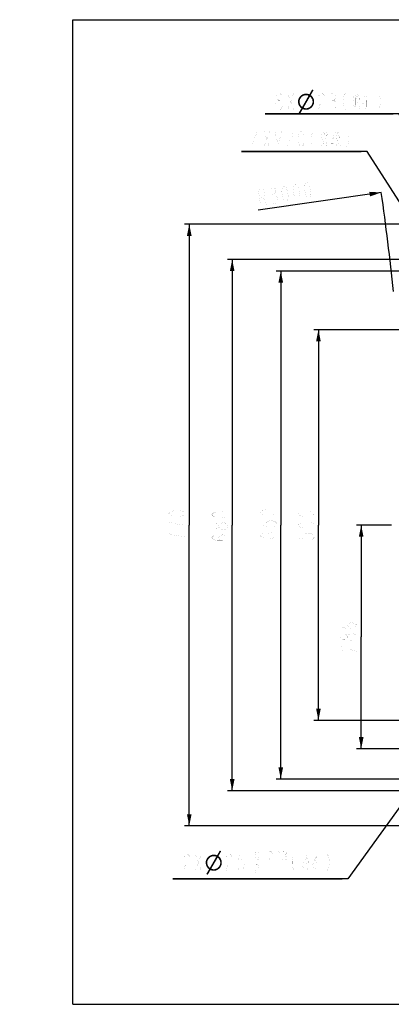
# Model space of a CAD drawing. Header units: millimetres. Extents: x -2575 to 4225, y 0 to 1260.
# Tile 1 of 5: x -68 to 407, y 0 to 1260. Entities that reach past the tile are written whole.
import ezdxf

# ---------------------------------------------------------------- set-up
doc = ezdxf.new("R2010")
doc.units = ezdxf.units.MM
doc.header["$LTSCALE"] = 98.01
doc.layers.get('0').update_dxf_attribs({"linetype": 'CONTINUOUS'})
for name, color, linetype in [('010078890000_DXF_DIMENSION', 7, 'CONTINUOUS'), ('010078890000_DXF_FORMAT', 7, 'CONTINUOUS'), ('14ALL_DIM', 7, 'CONTINUOUS')]:
    doc.layers.add(name, color=color, linetype=linetype)
doc.styles.get("Standard").update_dxf_attribs({"font": 'txt', "width": 0.7})
doc.dimstyles.new('DIMSTYLE_1', dxfattribs={"dimtxt": 21, "dimasz": 15, "dimexe": 1, "dimexo": 0, "dimgap": 0.875, "dimtad": 1, "dimdsep": 46, "dimtxsty": 'Standard', "dimblk": '_FILLED', "dimblk1": '_FILLED', "dimblk2": '_FILLED', "dimcen": 0.09, "dimclrt": 5, "dimazin": 2, "dimtp": 0.8, "dimtm": 0.8, "dimtfac": 1, "dimtofl": 0, "dimtmove": 0, "dimatfit": 3, "dimldrblk": '_FILLED', "dimfxl": 0, "dimtolj": 1, "dimarcsym": 0})
doc.dimstyles.new('DIMSTYLE_3', dxfattribs={"dimtxt": 21, "dimasz": 15, "dimexe": 1, "dimexo": 0, "dimtad": 1, "dimdsep": 46, "dimtxsty": 'Standard', "dimblk": '_FILLED', "dimblk1": '_FILLED', "dimblk2": '_FILLED', "dimcen": 0.09, "dimclrt": 5, "dimazin": 2, "dimtp": 2, "dimtm": 2, "dimtfac": 1, "dimtofl": 0, "dimtmove": 0, "dimatfit": 3, "dimldrblk": '_FILLED', "dimfxl": 0, "dimtolj": 1, "dimarcsym": 0})
doc.dimstyles.new('DIMSTYLE_4', dxfattribs={"dimtxt": 21, "dimasz": 15, "dimexe": 1, "dimexo": 0, "dimtad": 1, "dimdsep": 46, "dimtxsty": 'Standard', "dimblk": '_FILLED', "dimblk1": '_FILLED', "dimblk2": '_FILLED', "dimcen": 0.09, "dimclrt": 5, "dimazin": 2, "dimtp": 0.2, "dimtm": 0.2, "dimtfac": 1, "dimtmove": 0, "dimatfit": 2, "dimldrblk": '_FILLED', "dimfxl": 0, "dimtolj": 1, "dimarcsym": 0})
doc.dimstyles.new('DIMSTYLE_5', dxfattribs={"dimtxt": 21, "dimasz": 15, "dimexe": 1, "dimexo": 0, "dimtad": 1, "dimdec": 4, "dimdsep": 46, "dimtxsty": 'Standard', "dimblk": '_FILLED', "dimblk1": '_FILLED', "dimblk2": '_FILLED', "dimcen": 0.09, "dimclrt": 5, "dimazin": 2, "dimtol": 1, "dimtp": 0.033, "dimtfac": 0.6, "dimtdec": 4, "dimtmove": 0, "dimatfit": 2, "dimldrblk": '_FILLED', "dimfxl": 0, "dimtolj": 1, "dimarcsym": 0})
doc.dimstyles.new('DIMSTYLE_6', dxfattribs={"dimtxt": 21, "dimasz": 15, "dimexe": 1, "dimexo": 0, "dimgap": 0.875, "dimtad": 1, "dimdec": 0, "dimdsep": 46, "dimtxsty": 'Standard', "dimblk": '_FILLED', "dimblk1": '_FILLED', "dimblk2": '_FILLED', "dimcen": 0.09, "dimclrt": 5, "dimazin": 2, "dimtp": 0.5, "dimtm": 0.5, "dimtfac": 1, "dimtdec": 0, "dimtofl": 0, "dimtmove": 0, "dimatfit": 3, "dimldrblk": '_FILLED', "dimfxl": 0, "dimtolj": 1, "dimarcsym": 0})

# ---------------------------------------------------------------- blocks, each defined once
blk = doc.blocks.new('_FILLED')
at = {"color": 0, "linetype": 'ByBlock'}
blk.add_solid([(0, 0), (-1, 0.2), (-1, -0.2)], dxfattribs=at)
blk = doc.blocks.new('*D3')
at = {"layer": '010078890000_DXF_DIMENSION', "color": 2, "linetype": 'Continuous'}
blk.add_line((394.5, 1038.9), (237.2, 1016.4), dxfattribs=at)
at = {"layer": '010078890000_DXF_DIMENSION', "color": 2, "linetype": 'Continuous', "xscale": 15, "yscale": 15, "zscale": 15, "rotation": 8.1570950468}
blk.add_blockref('_FILLED', (394.5, 1038.9), dxfattribs=at)
blk = doc.blocks.new('*D5')
at = {"layer": '010078890000_DXF_DIMENSION', "color": 2, "linetype": 'Continuous'}
for p, q in [((417, 1139.5), (246.1, 1139.5)), ((246.1, 1139.5), (409.5, 1139.5)), ((524.9, 998.3), (417, 1139.5)), ((517.9, 1007.4), (517.9, 1007.4)), ((517.9, 1007.4), (524.9, 998.3)), ((531.8, 989.1), (524.9, 998.3)), ((524.9, 998.3), (550.1, 965.3)), ((531.8, 989.1), (531.8, 989.1))]:
    blk.add_line(p, q, dxfattribs=at)
at = {"layer": '010078890000_DXF_DIMENSION', "color": 2, "linetype": 'Continuous', "xscale": 15, "yscale": 15, "zscale": 15}
for p, rotation in [((517.9, 1007.4), 307.3721362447), ((531.8, 989.1), 127.3721362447)]:
    blk.add_blockref('_FILLED', p, dxfattribs=dict(at, rotation=rotation))
blk = doc.blocks.new('*D6')
at = {"layer": '010078890000_DXF_DIMENSION', "color": 2, "linetype": 'Continuous'}
for p, q in [((376.3, 1091.2), (215.5, 1091.2)), ((215.5, 1091.2), (368.8, 1091.2)), ((464.9, 953.3), (376.3, 1091.2)), ((459.5, 961.7), (459.5, 961.7)), ((459.5, 961.7), (464.9, 953.3)), ((470.3, 944.8), (464.9, 953.3)), ((464.9, 953.3), (486.5, 919.6)), ((470.3, 944.8), (470.3, 944.8))]:
    blk.add_line(p, q, dxfattribs=at)
at = {"layer": '010078890000_DXF_DIMENSION', "color": 2, "linetype": 'Continuous', "xscale": 15, "yscale": 15, "zscale": 15}
for p, rotation in [((459.5, 961.7), 302.6997554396), ((470.3, 944.8), 122.6970117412)]:
    blk.add_blockref('_FILLED', p, dxfattribs=dict(at, rotation=rotation))
blk = doc.blocks.new('*D7')
at = {"layer": '010078890000_DXF_DIMENSION', "color": 2, "linetype": 'Continuous'}
for p, q in [((471.3, 326.9), (496, 361.4)), ((478.5, 337.1), (471.3, 326.9)), ((478.5, 337.1), (478.5, 337.1)), ((471.3, 326.9), (351.8, 160.4)), ((464, 316.8), (471.3, 326.9)), ((464, 316.8), (464, 316.8)), ((351.8, 160.4), (128, 160.4)), ((128, 160.4), (344.3, 160.4))]:
    blk.add_line(p, q, dxfattribs=at)
at = {"layer": '010078890000_DXF_DIMENSION', "color": 2, "linetype": 'Continuous', "xscale": 15, "yscale": 15, "zscale": 15}
for p, rotation in [((478.5, 337.1), 234.341007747), ((464, 316.8), 54.34121751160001)]:
    blk.add_blockref('_FILLED', p, dxfattribs=dict(at, rotation=rotation))
blk = doc.blocks.new('*D15')
at = {"layer": '010078890000_DXF_DIMENSION', "color": 2, "linetype": 'Continuous'}
for p, q in [((824.9, 938.3), (259.9, 938.3)), ((265.9, 938.3), (265.9, 613.3)), ((265.9, 288.3), (265.9, 613.3)), ((824.9, 288.3), (259.9, 288.3))]:
    blk.add_line(p, q, dxfattribs=at)
at = {"layer": '010078890000_DXF_DIMENSION', "color": 2, "linetype": 'Continuous', "xscale": 15, "yscale": 15, "zscale": 15}
for p, rotation in [((265.9, 938.3), 90), ((265.9, 288.3), 270)]:
    blk.add_blockref('_FILLED', p, dxfattribs=dict(at, rotation=rotation))
blk = doc.blocks.new('*D16')
at = {"layer": '010078890000_DXF_DIMENSION', "color": 2, "linetype": 'Continuous'}
for p, q in [((464.9, 953.3), (197.8, 953.3)), ((203.8, 953.3), (203.8, 613.3)), ((203.8, 273.3), (203.8, 613.3)), ((464.9, 273.3), (197.8, 273.3))]:
    blk.add_line(p, q, dxfattribs=at)
at = {"layer": '010078890000_DXF_DIMENSION', "color": 2, "linetype": 'Continuous', "xscale": 15, "yscale": 15, "zscale": 15}
for p, rotation in [((203.8, 953.3), 90), ((203.8, 273.3), 270)]:
    blk.add_blockref('_FILLED', p, dxfattribs=dict(at, rotation=rotation))
blk = doc.blocks.new('*D21')
at = {"layer": '010078890000_DXF_DIMENSION', "color": 2, "linetype": 'Continuous'}
for p, q in [((1124.9, 998.3), (142.9, 998.3)), ((148.9, 998.3), (148.9, 613.3)), ((148.9, 228.3), (148.9, 613.3)), ((1124.9, 228.3), (142.9, 228.3))]:
    blk.add_line(p, q, dxfattribs=at)
at = {"layer": '010078890000_DXF_DIMENSION', "color": 2, "linetype": 'Continuous', "xscale": 15, "yscale": 15, "zscale": 15}
for p, rotation in [((148.9, 998.3), 90), ((148.9, 228.3), 270)]:
    blk.add_blockref('_FILLED', p, dxfattribs=dict(at, rotation=rotation))
blk = doc.blocks.new('*D24')
at = {"layer": '010078890000_DXF_DIMENSION', "color": 2, "linetype": 'Continuous'}
for p, q in [((1209.9, 863.3), (308.1, 863.3)), ((314.1, 863.3), (314.1, 613.3)), ((314.1, 363.3), (314.1, 613.3)), ((1209.9, 363.3), (308.1, 363.3))]:
    blk.add_line(p, q, dxfattribs=at)
at = {"layer": '010078890000_DXF_DIMENSION', "color": 2, "linetype": 'Continuous', "xscale": 15, "yscale": 15, "zscale": 15}
for p, rotation in [((314.1, 863.3), 90), ((314.1, 363.3), 270)]:
    blk.add_blockref('_FILLED', p, dxfattribs=dict(at, rotation=rotation))
blk = doc.blocks.new('*D25')
at = {"layer": '010078890000_DXF_DIMENSION', "color": 2, "linetype": 'Continuous'}
for p, q in [((407.6, 613.3), (362.8, 613.3)), ((368.8, 613.3), (368.8, 470.1)), ((368.8, 326.9), (368.8, 470.1)), ((471.3, 326.9), (362.8, 326.9))]:
    blk.add_line(p, q, dxfattribs=at)
at = {"layer": '010078890000_DXF_DIMENSION', "color": 2, "linetype": 'Continuous', "xscale": 15, "yscale": 15, "zscale": 15}
for p, rotation in [((368.8, 613.3), 90), ((368.8, 326.9), 270)]:
    blk.add_blockref('_FILLED', p, dxfattribs=dict(at, rotation=rotation))

msp = doc.modelspace()

# ---------------------------------------------------------------- linework, layer by layer
at = {"layer": '010078890000_DXF_DIMENSION', "color": 5, "linetype": 'Continuous', "const_width": 0.06}
for points in [[(263.02065, 1157.02411), (261.18316, 1158.77413), (260.26442, 1160.52415), (260.26442, 1162.27418), (261.18316, 1164.02409), (263.02065, 1165.77411), (264.85815, 1165.77411), (266.69565, 1164.02409), (267.61441, 1162.27418), (267.61441, 1160.52415), (266.69565, 1158.77413), (264.85815, 1157.02411)], [(274.9644, 1144.77416), (282.31442, 1165.77411)], [(274.9644, 1165.77411), (282.31442, 1144.77416)], [(314.43365, 1162.27418), (315.35238, 1164.02409), (317.18988, 1165.77411), (319.02741, 1165.77411), (320.8649, 1164.02409), (321.78364, 1162.27418), (321.78364, 1158.77413), (320.8649, 1157.02411), (317.18988, 1153.52417)], [(330.05239, 1164.02409), (331.88989, 1165.77411), (333.72738, 1165.77411), (335.56488, 1164.02409), (336.48364, 1162.27418), (336.48364, 1160.52415), (335.56488, 1158.77413), (333.72738, 1157.02411), (335.56488, 1155.27408), (337.40241, 1151.77415)], [(348.42739, 1165.77411), (346.58989, 1162.27418), (345.67116, 1157.02411), (345.67116, 1153.52417), (346.58989, 1148.2741), (348.42739, 1144.77416)], [(358.00866, 1163.06446), (359.40865, 1160.35481)], [(361.50865, 1163.40315), (366.05865, 1164.08054)], [(361.50865, 1160.35481), (361.50865, 1150.19347)], [(361.50865, 1159.33862), (367.10864, 1160.35481)], [(362.90864, 1162.04827), (364.65864, 1160.01611)], [(366.75864, 1164.75804), (363.95865, 1161.03219)], [(364.30863, 1159.67731), (364.30863, 1150.19347)], [(367.10864, 1160.6935), (366.75864, 1149.17739), (365.00864, 1151.20966)], [(371.30864, 1161.37089), (376.90863, 1162.38707)], [(374.10865, 1159.33862), (375.15864, 1157.30635), (375.15864, 1148.4999), (374.80863, 1145.79024), (372.70863, 1148.8387)], [(377.25864, 1163.06446), (374.80863, 1158.32254)], [(379.35864, 1164.75804), (379.35864, 1146.80643), (380.05865, 1145.79024), (383.20864, 1145.79024), (383.20864, 1151.54835)], [(390.6899, 1165.77411), (392.5274, 1162.27418), (393.44614, 1157.02411), (393.44614, 1153.52417), (392.5274, 1148.2741), (390.6899, 1144.77416)], [(261.18316, 1146.52408), (259.34566, 1150.02412), (259.34566, 1151.77415), (261.18316, 1155.27408)], [(261.18316, 1155.27408), (263.02065, 1157.02411), (264.85815, 1157.02411), (266.69565, 1155.27408), (268.53317, 1151.77415)], [(268.53317, 1150.02412), (266.69565, 1146.52408), (264.85815, 1144.77416), (263.02065, 1144.77416)], [(268.53317, 1151.77415), (268.53317, 1150.02412)], [(317.18988, 1153.52417), (315.35238, 1150.02412), (314.43365, 1144.77416), (321.78364, 1144.77416)], [(337.40241, 1150.02412), (335.56488, 1146.52408), (333.72738, 1144.77416), (331.88989, 1144.77416), (330.05239, 1146.52408), (329.13365, 1148.2741)], [(331.88989, 1157.02411), (333.72738, 1157.02411)], [(337.40241, 1151.77415), (337.40241, 1150.02412)], [(356.25863, 1156.29027), (360.10863, 1157.30635)], [(356.25863, 1149.85478), (359.05864, 1149.85478), (367.10864, 1146.12893)], [(360.10863, 1157.98385), (359.40865, 1154.258), (360.10863, 1152.56443), (359.05864, 1149.85478)], [(362.55864, 1156.62897), (365.35864, 1156.96766)], [(362.55864, 1153.91931), (366.05865, 1154.258)], [(367.10864, 1146.46763), (368.50863, 1147.14512)], [(370.60863, 1152.56443), (377.95865, 1156.62897)], [(263.02065, 1144.77416), (261.18316, 1146.52408)], [(236.09216, 1096.48364), (236.09216, 1117.4837), (229.66091, 1101.73371), (237.92966, 1101.73371)], [(244.36091, 1096.48364), (251.7109, 1117.4837)], [(244.36091, 1117.4837), (251.7109, 1096.48364)], [(258.14215, 1096.48364), (258.14215, 1117.4837), (262.73591, 1099.98368), (267.32964, 1117.4837), (267.32964, 1096.48364)], [(273.76089, 1113.98365), (274.67965, 1115.73367), (276.51715, 1117.4837), (278.35465, 1117.4837), (280.19215, 1115.73367), (281.11091, 1113.98365), (281.11091, 1110.48371), (280.19215, 1108.73369)], [(292.13589, 1096.48364), (290.29839, 1098.23366), (289.37966, 1099.98368), (288.4609, 1103.48373), (288.4609, 1110.48371), (289.37966, 1113.98365), (290.29839, 1115.73367), (292.13589, 1117.4837), (293.97339, 1115.73367), (294.89215, 1113.98365), (295.81089, 1110.48371), (295.81089, 1103.48373), (294.89215, 1099.98368), (293.97339, 1098.23366), (292.13589, 1096.48364)], [(307.75466, 1117.4837), (305.91716, 1113.98365), (304.9984, 1108.73369), (304.9984, 1105.23364), (305.91716, 1099.98368), (307.75466, 1096.48364)], [(327.8359, 1113.75786), (315.2359, 1112.40308)], [(318.38589, 1109.35463), (318.38589, 1116.46751)], [(318.38589, 1115.45143), (324.68589, 1116.12882)], [(324.68589, 1110.03212), (318.38589, 1109.69332)], [(321.1859, 1110.03212), (321.5359, 1115.79012)], [(324.68589, 1117.14501), (324.33591, 1110.03212)], [(330.28591, 1107.99986), (334.1359, 1109.01594)], [(332.0359, 1114.77404), (333.43589, 1112.06428)], [(334.1359, 1109.69332), (333.43589, 1105.96759), (334.1359, 1104.27401), (333.08589, 1101.56436)], [(335.5359, 1115.11274), (340.0859, 1115.79012)], [(335.5359, 1112.06428), (335.5359, 1101.90305)], [(335.5359, 1111.0482), (341.13589, 1112.06428)], [(336.93589, 1113.75786), (338.68591, 1111.72559)], [(340.78591, 1116.46751), (337.9859, 1112.74178)], [(338.3359, 1111.3869), (338.3359, 1101.90305)], [(341.13589, 1112.40308), (340.78591, 1100.88687), (339.03589, 1102.91913)], [(350.01715, 1117.4837), (351.85464, 1113.98365), (352.77341, 1108.73369), (352.77341, 1105.23364), (351.85464, 1099.98368), (350.01715, 1096.48364)], [(280.19215, 1108.73369), (276.51715, 1105.23364), (274.67965, 1101.73371), (273.76089, 1096.48364), (281.11091, 1096.48364)], [(318.73589, 1099.1934), (316.28591, 1097.49983)], [(318.73589, 1107.99986), (318.73589, 1101.56436)], [(324.33591, 1107.66105), (318.73589, 1106.98367)], [(321.5359, 1105.6289), (320.48589, 1101.56436), (318.73589, 1099.1934)], [(322.23591, 1100.88687), (325.7359, 1097.83852)], [(323.98591, 1101.90305), (324.33591, 1108.33855)], [(330.28591, 1101.56436), (333.08589, 1101.56436), (341.13589, 1097.83852)], [(336.58591, 1108.33855), (339.38589, 1108.67724)], [(336.58591, 1105.6289), (340.0859, 1105.96759)], [(341.13589, 1098.17721), (342.53591, 1098.85471)], [(272.85007, 1026.78051), (270.78286, 1028.25209), (269.62512, 1029.85398), (268.21903, 1033.18827), (267.22582, 1040.11745), (267.63869, 1043.71234), (268.29982, 1045.57504), (269.87043, 1047.56804), (271.93764, 1046.09646), (273.09542, 1044.49446), (274.50147, 1041.16028), (275.49468, 1034.2311), (275.08184, 1030.63611), (274.42069, 1028.77351), (272.85007, 1026.78051)], [(287.40137, 1028.86618), (285.33413, 1030.33776), (284.17639, 1031.93976), (282.77033, 1035.27394), (281.77712, 1042.20312), (282.18996, 1045.79811), (282.85112, 1047.66071), (284.4217, 1049.65371), (286.48894, 1048.18224), (287.64668, 1046.58024), (289.05274, 1043.24606), (290.04595, 1036.31688), (289.63311, 1032.72188), (288.97195, 1030.85918), (287.40137, 1028.86618)], [(301.95263, 1030.95196), (299.88543, 1032.42354), (298.72765, 1034.02543), (297.3216, 1037.35972), (296.32839, 1044.2889), (296.74123, 1047.88389), (297.40238, 1049.74649), (298.973, 1051.73949), (301.04021, 1050.26791), (302.19795, 1048.66602), (303.60404, 1045.33173), (304.59725, 1038.40255), (304.1844, 1034.80766), (303.52325, 1032.94496), (301.95263, 1030.95196)], [(240.10971, 1022.08753), (237.13007, 1042.87506), (241.67733, 1043.52689), (243.74454, 1042.05531), (244.90231, 1040.45331), (245.39891, 1036.98872), (244.73778, 1035.12613), (243.16716, 1033.13312), (238.61988, 1032.4813)], [(252.83909, 1043.35885), (254.4097, 1045.35185), (256.22863, 1045.61267), (258.29584, 1044.14109), (259.45358, 1042.53909), (259.70189, 1040.8068), (259.04074, 1038.9442), (257.47012, 1036.9512), (259.53736, 1035.47961), (261.85288, 1032.27573)], [(255.65122, 1036.69038), (257.47012, 1036.9512)], [(243.16716, 1033.13312), (247.38536, 1023.13037)], [(262.10116, 1030.54344), (260.77885, 1026.81814), (259.20826, 1024.82503), (257.38934, 1024.56432), (255.32213, 1026.0359), (254.16438, 1027.6379)], [(261.85288, 1032.27573), (262.10116, 1030.54344)], [(143.63451, 627.95196), (141.8845, 626.11444), (140.13451, 625.1957), (136.63452, 624.27697), (129.6345, 624.27697), (126.13451, 625.1957), (124.3845, 626.11444), (122.63451, 627.95196), (124.3845, 629.78943), (126.13451, 630.70822), (129.6345, 631.62696), (136.63452, 631.62696), (140.13451, 630.70822), (141.8845, 629.78943), (143.63451, 627.95196)], [(198.59122, 626.57756), (196.84121, 624.74003), (195.09122, 623.8213), (191.59121, 622.90256), (184.59121, 622.90256), (181.09122, 623.8213), (179.34121, 624.74003), (177.59122, 626.57756), (179.34121, 628.41503), (181.09122, 629.33382), (184.59121, 630.25255), (191.59121, 630.25255), (195.09122, 629.33382), (196.84121, 628.41503), (198.59122, 626.57756)], [(260.66541, 629.26062), (258.91541, 627.42315), (257.16539, 626.50441), (253.6654, 625.58562), (246.66539, 625.58562), (243.1654, 626.50441), (241.4154, 627.42315), (239.6654, 629.26062), (241.4154, 631.09814), (243.1654, 632.01688), (246.66539, 632.93567), (253.6654, 632.93567), (257.16539, 632.01688), (258.91541, 631.09814), (260.66541, 629.26062)], [(308.85982, 627.95196), (307.10982, 626.11444), (305.35982, 625.1957), (301.85983, 624.27697), (294.85982, 624.27697), (291.35983, 625.1957), (289.60983, 626.11444), (287.85981, 627.95196), (289.60983, 629.78943), (291.35983, 630.70822), (294.85982, 631.62696), (301.85983, 631.62696), (305.35982, 630.70822), (307.10982, 629.78943), (308.85982, 627.95196)], [(239.6654, 618.23563), (239.6654, 612.72312), (248.41541, 611.80438), (246.66539, 613.64191), (246.66539, 615.47938), (248.41541, 617.3169), (250.16541, 618.23563), (253.6654, 619.15437), (257.16539, 618.23563), (258.91541, 617.3169), (260.66541, 615.47938), (260.66541, 613.64191), (258.91541, 611.80438), (257.16539, 610.88565)], [(122.63451, 616.92698), (122.63451, 609.57694)], [(143.63451, 613.25193), (134.88451, 614.17072), (129.6345, 615.08945), (122.63451, 616.92698)], [(186.34121, 610.95879), (184.59121, 609.12132), (182.84122, 608.20253), (181.09122, 608.20253), (179.34121, 609.12132), (177.59122, 610.95879), (177.59122, 612.79631), (179.34121, 614.63378), (181.09122, 615.55252), (182.84122, 615.55252), (184.59121, 614.63378), (186.34121, 612.79631)], [(188.09122, 609.12132), (186.34121, 610.95879), (186.34121, 612.79631), (188.09122, 614.63378), (191.59121, 616.47131)], [(196.84121, 609.12132), (193.34122, 607.2838), (191.59121, 607.2838), (188.09122, 609.12132)], [(191.59121, 616.47131), (193.34122, 616.47131)], [(193.34122, 616.47131), (196.84121, 614.63378), (198.59122, 612.79631), (198.59122, 610.95879)], [(198.59122, 610.95879), (196.84121, 609.12132)], [(308.85982, 613.25193), (307.10982, 611.41446), (305.35982, 610.49573), (301.85983, 609.57694), (294.85982, 609.57694), (291.35983, 610.49573), (289.60983, 611.41446), (287.85981, 613.25193), (289.60983, 615.08945), (291.35983, 616.00819), (294.85982, 616.92698), (301.85983, 616.92698), (305.35982, 616.00819), (307.10982, 615.08945), (308.85982, 613.25193)], [(129.6345, 600.38948), (122.63451, 602.22695), (122.63451, 594.87696)], [(143.63451, 598.55195), (134.88451, 599.47069), (129.6345, 600.38948)], [(191.59121, 593.50255), (188.09122, 594.42129), (186.34121, 597.17755), (188.09122, 599.93381), (191.59121, 600.85254), (195.09122, 599.93381), (196.84121, 599.01502), (198.59122, 597.17755), (196.84121, 595.34002), (195.09122, 594.42129), (191.59121, 593.50255), (184.59121, 593.50255), (181.09122, 594.42129), (179.34121, 595.34002), (177.59122, 597.17755), (179.34121, 599.01502), (181.09122, 599.93381)], [(253.6654, 596.18561), (250.16541, 597.1044), (248.41541, 599.86066), (250.16541, 602.61687), (253.6654, 603.53566), (257.16539, 602.61687), (258.91541, 601.69813), (260.66541, 599.86066), (258.91541, 598.02314), (257.16539, 597.1044), (253.6654, 596.18561), (246.66539, 596.18561), (243.1654, 597.1044), (241.4154, 598.02314), (239.6654, 599.86066), (241.4154, 601.69813), (243.1654, 602.61687)], [(287.85981, 602.22695), (287.85981, 596.71443), (296.60982, 595.79569), (294.85982, 597.63322), (294.85982, 599.47069), (296.60982, 601.30821), (298.35981, 602.22695), (301.85983, 603.14568), (305.35982, 602.22695), (307.10982, 601.30821), (308.85982, 599.47069), (308.85982, 597.63322), (307.10982, 595.79569), (305.35982, 594.87696)], [(356.54574, 481.10658), (353.04575, 482.02532), (351.29576, 484.78157), (353.04575, 487.53783), (356.54574, 488.45657), (360.04576, 487.53783), (361.79576, 486.61904), (363.54576, 484.78157), (361.79576, 482.94405), (360.04576, 482.02532), (356.54574, 481.10658), (349.54576, 481.10658), (346.04577, 482.02532), (344.29575, 482.94405), (342.54575, 484.78157), (344.29575, 486.61904), (346.04577, 487.53783)], [(351.29576, 469.16281), (349.54576, 467.32534), (347.79576, 466.40655), (346.04577, 466.40655), (344.29575, 467.32534), (342.54575, 469.16281), (342.54575, 471.00033), (344.29575, 472.8378), (346.04577, 473.75654), (347.79576, 473.75654), (349.54576, 472.8378), (351.29576, 471.00033)], [(353.04575, 467.32534), (351.29576, 469.16281), (351.29576, 471.00033), (353.04575, 472.8378), (356.54574, 474.67533)], [(361.79576, 467.32534), (358.29577, 465.48781), (356.54574, 465.48781), (353.04575, 467.32534)], [(356.54574, 474.67533), (358.29577, 474.67533)], [(358.29577, 474.67533), (361.79576, 472.8378), (363.54576, 471.00033), (363.54576, 469.16281)], [(363.54576, 469.16281), (361.79576, 467.32534)], [(346.04577, 451.70657), (344.29575, 452.62531), (342.54575, 454.46283), (342.54575, 456.3003), (344.29575, 458.13782), (346.04577, 459.05656), (349.54576, 459.05656), (351.29576, 458.13782)], [(351.29576, 458.13782), (354.79575, 454.46283), (358.29577, 452.62531), (363.54576, 451.70657), (363.54576, 459.05656)], [(142.20057, 188.43967), (143.11932, 190.18967), (144.95682, 191.93967), (146.79432, 191.93967), (148.63181, 190.18967), (149.55058, 188.43967), (149.55058, 184.93968), (148.63181, 183.18966)], [(156.90056, 191.93967), (164.25057, 170.93966)], [(156.90056, 170.93966), (164.25057, 191.93967)], [(196.3698, 188.43967), (197.28855, 190.18967), (199.12605, 191.93967), (200.96356, 191.93967), (202.80105, 190.18967), (203.7198, 188.43967), (203.7198, 184.93968), (202.80105, 183.18966)], [(218.41981, 191.93967), (212.9073, 191.93967), (211.98855, 183.18966), (213.82605, 184.93968), (215.66355, 184.93968), (217.50105, 183.18966), (218.41981, 181.43966), (219.33856, 177.93967), (218.41981, 174.43968), (217.50105, 172.68968), (215.66355, 170.93966), (213.82605, 170.93966), (211.98855, 172.68968), (211.06981, 174.43968)], [(224.2998, 189.83966), (228.70981, 189.83966)], [(226.5048, 194.03967), (226.5048, 185.63966)], [(235.3248, 183.53966), (234.2223, 184.58968), (233.67106, 185.63966), (233.11981, 187.73966), (233.11981, 191.93967), (233.67106, 194.03967), (234.2223, 195.08968), (235.3248, 196.13967), (236.42729, 195.08968), (236.97856, 194.03967), (237.52981, 191.93967), (237.52981, 187.73966), (236.97856, 185.63966), (236.42729, 184.58968), (235.3248, 183.53966)], [(252.96479, 183.53966), (251.8623, 184.58968), (251.31105, 185.63966), (250.75981, 187.73966), (250.75981, 191.93967), (251.31105, 194.03967), (251.8623, 195.08968), (252.96479, 196.13967), (254.06731, 195.08968), (254.61856, 194.03967), (255.16981, 191.93967), (255.16981, 187.73966), (254.61856, 185.63966), (254.06731, 184.58968), (252.96479, 183.53966)], [(260.13105, 195.08968), (261.23354, 196.13967), (262.33606, 196.13967), (263.43856, 195.08968), (263.9898, 194.03967), (263.9898, 192.98968), (263.43856, 191.93967), (262.33606, 190.88968), (263.43856, 189.83966)], [(261.23354, 190.88968), (262.33606, 190.88968)], [(263.43856, 189.83966), (264.54105, 187.73966), (264.54105, 186.68968)], [(268.95105, 195.08968), (270.05354, 196.13967), (271.15606, 196.13967), (272.25855, 195.08968), (272.8098, 194.03967), (272.8098, 192.98968), (272.25855, 191.93967), (271.15606, 190.88968), (272.25855, 189.83966)], [(270.05354, 190.88968), (271.15606, 190.88968)], [(272.25855, 189.83966), (273.36105, 187.73966), (273.36105, 186.68968)], [(283.28356, 191.93967), (281.44604, 188.43967), (280.5273, 183.18966), (280.5273, 179.68967), (281.44604, 174.43968), (283.28356, 170.93966)], [(292.8648, 189.22998), (294.2648, 186.5203)], [(296.3648, 189.5687), (300.9148, 190.24612)], [(301.61481, 190.92353), (298.8148, 187.19774)], [(312.11479, 189.22998), (309.66481, 184.48806)], [(314.21479, 190.92353), (314.21479, 172.97193), (314.9148, 171.95579), (318.06481, 171.95579), (318.06481, 177.71387)], [(325.54605, 191.93967), (327.38355, 188.43967), (328.30231, 183.18966), (328.30231, 179.68967), (327.38355, 174.43968), (325.54605, 170.93966)], [(148.63181, 183.18966), (144.95682, 179.68967), (143.11932, 176.18967), (142.20057, 170.93966), (149.55058, 170.93966)], [(202.80105, 183.18966), (199.12605, 179.68967), (197.28855, 176.18967), (196.3698, 170.93966), (203.7198, 170.93966)], [(235.3248, 166.73966), (234.2223, 167.78967), (233.67106, 168.83966), (233.11981, 170.93966), (233.11981, 175.13966), (233.67106, 177.23966), (234.2223, 178.28967), (235.3248, 179.33966), (236.42729, 178.28967), (236.97856, 177.23966), (237.52981, 175.13966), (237.52981, 170.93966), (236.97856, 168.83966), (236.42729, 167.78967), (235.3248, 166.73966)], [(244.14479, 183.53966), (243.59355, 183.53966), (243.59355, 184.58968), (244.14479, 183.53966)], [(264.54105, 186.68968), (263.43856, 184.58968), (262.33606, 183.53966), (261.23354, 183.53966), (260.13105, 184.58968), (259.5798, 185.63966)], [(273.36105, 186.68968), (272.25855, 184.58968), (271.15606, 183.53966), (270.05354, 183.53966), (268.95105, 184.58968), (268.3998, 185.63966)], [(291.11481, 182.4558), (294.9648, 183.47193)], [(294.9648, 184.14934), (294.2648, 180.42353), (294.9648, 178.72998), (293.91479, 176.02033)], [(296.3648, 186.5203), (296.3648, 176.35902)], [(296.3648, 185.5042), (301.96479, 186.5203)], [(297.41481, 182.79452), (300.21479, 183.13321)], [(297.41481, 180.08484), (300.9148, 180.42353)], [(297.76479, 188.21385), (299.51481, 186.18161)], [(299.16481, 185.84289), (299.16481, 176.35902)], [(301.96479, 186.85902), (301.61481, 175.34289), (299.86479, 177.37515)], [(305.46481, 178.72998), (312.8148, 182.79452)], [(306.16479, 187.53644), (311.76481, 188.55257)], [(308.9648, 185.5042), (310.01481, 183.47193), (310.01481, 174.66547), (309.66481, 171.95579), (307.56481, 175.00419)], [(291.11481, 176.02033), (293.91479, 176.02033), (301.96479, 172.29451)], [(301.96479, 172.63321), (303.36481, 173.31065)]]:
    msp.add_lwpolyline(points, dxfattribs=at)
at = {"layer": '010078890000_DXF_DIMENSION', "color": 5, "linetype": 'Continuous'}
for points in [[(291.81423, 1160.1026), (288.74854, 1159.0296), (289.36168, 1160.25588)], [(291.81423, 1160.1026), (291.20109, 1159.18289), (288.74854, 1159.0296)], [(292.42737, 1160.86901), (289.36168, 1160.25588), (290.1281, 1161.32887)], [(289.36168, 1160.25588), (292.42737, 1160.86901), (291.81423, 1160.1026)], [(294.1135, 1162.24858), (290.1281, 1161.32887), (291.04781, 1162.40187)], [(294.1135, 1162.24858), (293.19379, 1161.63544), (290.1281, 1161.32887)], [(290.1281, 1161.32887), (293.19379, 1161.63544), (292.42737, 1160.86901)], [(297.17919, 1163.32157), (296.1062, 1163.01501), (291.04781, 1162.40187)], [(297.17919, 1163.32157), (291.04781, 1162.40187), (291.96751, 1163.32157)], [(296.1062, 1163.01501), (295.18649, 1162.70844), (291.04781, 1162.40187)], [(291.04781, 1162.40187), (295.18649, 1162.70844), (294.1135, 1162.24858)], [(304.23029, 1163.47486), (291.96751, 1163.32157), (293.04051, 1163.93471)], [(297.17919, 1163.32157), (291.96751, 1163.32157), (304.23029, 1163.47486)], [(302.54416, 1164.54785), (293.04051, 1163.93471), (294.26678, 1164.54785)], [(304.23029, 1163.47486), (293.04051, 1163.93471), (302.54416, 1164.54785)], [(303.31058, 1161.63544), (293.34708, 1148.45297), (301.47116, 1162.70844)], [(293.34708, 1148.45297), (303.31058, 1161.63544), (295.03321, 1147.37997)], [(301.47116, 1164.85442), (294.26678, 1164.54785), (295.64635, 1165.0077)], [(294.26678, 1164.54785), (301.47116, 1164.85442), (302.54416, 1164.54785)], [(299.32518, 1165.31429), (300.39817, 1165.16099), (295.64635, 1165.0077)], [(299.32518, 1165.31429), (295.64635, 1165.0077), (296.87262, 1165.31429)], [(295.64635, 1165.0077), (300.39817, 1165.16099), (301.47116, 1164.85442)], [(296.87262, 1165.31429), (298.25219, 1165.46756), (299.32518, 1165.31429)], [(298.25219, 1163.32157), (297.17919, 1163.32157), (304.23029, 1163.47486)], [(299.17189, 1163.32157), (298.25219, 1163.32157), (304.23029, 1163.47486)], [(299.93832, 1163.16829), (299.17189, 1163.32157), (304.23029, 1163.47486)], [(300.70474, 1163.01501), (299.93832, 1163.16829), (304.23029, 1163.47486)], [(301.47116, 1162.70844), (300.70474, 1163.01501), (304.23029, 1163.47486)], [(301.47116, 1162.70844), (304.23029, 1163.47486), (305.30328, 1162.70844)], [(301.47116, 1162.70844), (305.30328, 1162.70844), (303.31058, 1161.63544)], [(307.75584, 1169.60624), (302.54416, 1164.54785), (306.0697, 1170.67924)], [(302.54416, 1164.54785), (307.75584, 1169.60624), (304.23029, 1163.47486)], [(305.30328, 1162.70844), (306.0697, 1161.78873), (303.31058, 1161.63544)], [(303.92372, 1161.0223), (303.31058, 1161.63544), (306.0697, 1161.78873)], [(303.92372, 1161.0223), (306.0697, 1161.78873), (306.83613, 1160.86901)], [(306.83613, 1160.86901), (304.69014, 1160.40916), (303.92372, 1161.0223)], [(304.69014, 1160.40916), (306.83613, 1160.86901), (307.44927, 1159.79603)], [(307.44927, 1159.79603), (305.15, 1159.64274), (304.69014, 1160.40916)], [(305.60985, 1158.72304), (305.15, 1159.64274), (307.44927, 1159.79603)], [(305.60985, 1158.72304), (307.44927, 1159.79603), (307.90912, 1158.72304)], [(290.28138, 1157.19019), (287.98211, 1156.42376), (288.28868, 1157.80333)], [(287.98211, 1156.42376), (290.28138, 1157.19019), (290.1281, 1156.11719)], [(290.1281, 1156.11719), (287.98211, 1155.04419), (287.98211, 1156.42376)], [(287.98211, 1155.04419), (290.1281, 1156.11719), (289.97481, 1155.04419)], [(289.97481, 1155.04419), (290.1281, 1154.12449), (287.98211, 1153.81792)], [(289.97481, 1155.04419), (287.98211, 1153.81792), (287.98211, 1155.04419)], [(287.98211, 1153.81792), (290.1281, 1154.12449), (290.28138, 1153.0515)], [(290.28138, 1153.0515), (288.28868, 1152.59165), (287.98211, 1153.81792)], [(290.58795, 1158.26318), (288.28868, 1157.80333), (288.74854, 1159.0296)], [(288.28868, 1157.80333), (290.58795, 1158.26318), (290.28138, 1157.19019)], [(288.28868, 1152.59165), (290.28138, 1153.0515), (290.58795, 1152.13179)], [(290.58795, 1152.13179), (288.59525, 1151.36538), (288.28868, 1152.59165)], [(288.59525, 1151.36538), (290.58795, 1152.13179), (290.89452, 1151.36538)], [(290.89452, 1151.36538), (289.05511, 1150.29238), (288.59525, 1151.36538)], [(288.74854, 1159.0296), (291.20109, 1159.18289), (290.58795, 1158.26318)], [(293.96022, 1145.54057), (288.74854, 1140.63544), (292.27408, 1146.61354)], [(290.89452, 1151.36538), (291.35438, 1150.44566), (289.05511, 1150.29238)], [(289.05511, 1150.29238), (291.35438, 1150.44566), (291.96751, 1149.67924)], [(291.96751, 1149.67924), (289.82153, 1149.21938), (289.05511, 1150.29238)], [(289.82153, 1149.21938), (291.96751, 1149.67924), (292.58065, 1149.0661)], [(292.58065, 1149.0661), (290.43467, 1148.29968), (289.82153, 1149.21938)], [(292.58065, 1149.0661), (293.34708, 1148.45297), (290.43467, 1148.29968)], [(291.35438, 1147.37997), (290.43467, 1148.29968), (293.34708, 1148.45297)], [(295.03321, 1147.37997), (291.35438, 1147.37997), (293.34708, 1148.45297)], [(295.03321, 1147.37997), (292.27408, 1146.61354), (291.35438, 1147.37997)], [(295.03321, 1147.37997), (295.79963, 1147.07341), (292.27408, 1146.61354)], [(295.79963, 1147.07341), (296.56605, 1146.92013), (292.27408, 1146.61354)], [(296.56605, 1146.92013), (297.48576, 1146.76682), (292.27408, 1146.61354)], [(298.25219, 1146.76682), (299.32518, 1146.76682), (292.27408, 1146.61354)], [(297.48576, 1146.76682), (298.25219, 1146.76682), (292.27408, 1146.61354)], [(303.46386, 1146.15369), (292.27408, 1146.61354), (299.32518, 1146.76682)], [(292.27408, 1146.61354), (303.46386, 1146.15369), (293.96022, 1145.54057)], [(304.53686, 1146.92013), (299.32518, 1146.76682), (300.39817, 1147.07341)], [(299.32518, 1146.76682), (304.53686, 1146.92013), (303.46386, 1146.15369)], [(300.39817, 1147.07341), (301.47116, 1147.37997), (305.60985, 1147.68654)], [(300.39817, 1147.07341), (305.60985, 1147.68654), (304.53686, 1146.92013)], [(305.60985, 1147.68654), (301.47116, 1147.37997), (302.39087, 1147.83982)], [(302.39087, 1147.83982), (303.31058, 1148.45297), (306.37627, 1148.75953)], [(302.39087, 1147.83982), (306.37627, 1148.75953), (305.60985, 1147.68654)], [(306.37627, 1148.75953), (303.31058, 1148.45297), (304.077, 1149.21938)], [(307.1427, 1149.83252), (304.077, 1149.21938), (304.84343, 1149.98581)], [(304.077, 1149.21938), (307.1427, 1149.83252), (306.37627, 1148.75953)], [(304.84343, 1149.98581), (305.45657, 1150.90551), (307.75584, 1151.0588)], [(304.84343, 1149.98581), (307.75584, 1151.0588), (307.1427, 1149.83252)], [(307.75584, 1151.0588), (305.45657, 1150.90551), (305.91642, 1151.82522)], [(307.90912, 1158.72304), (306.0697, 1157.95661), (305.60985, 1158.72304)], [(308.21569, 1152.28508), (305.91642, 1151.82522), (306.22299, 1152.89822)], [(305.91642, 1151.82522), (308.21569, 1152.28508), (307.75584, 1151.0588)], [(306.0697, 1157.95661), (307.90912, 1158.72304), (308.36897, 1157.49676)], [(308.36897, 1157.49676), (306.37627, 1157.0369), (306.0697, 1157.95661)], [(308.52226, 1153.66464), (306.22299, 1152.89822), (306.52956, 1153.97121)], [(306.22299, 1152.89822), (308.52226, 1153.66464), (308.21569, 1152.28508)], [(306.37627, 1157.0369), (308.36897, 1157.49676), (308.52226, 1156.27048)], [(308.52226, 1156.27048), (306.52956, 1155.96391), (306.37627, 1157.0369)], [(306.52956, 1155.04419), (306.52956, 1155.96391), (308.52226, 1156.27048)], [(306.52956, 1155.04419), (308.52226, 1156.27048), (308.52226, 1155.04419)], [(308.52226, 1155.04419), (306.52956, 1153.97121), (306.52956, 1155.04419)], [(306.52956, 1153.97121), (308.52226, 1155.04419), (308.52226, 1153.66464)], [(288.74854, 1140.63544), (293.96022, 1145.54057), (290.58795, 1139.56245)], [(293.96022, 1145.54057), (303.46386, 1146.15369), (302.23759, 1145.54057)], [(302.23759, 1145.54057), (295.03321, 1145.23398), (293.96022, 1145.54057)], [(295.03321, 1145.23398), (302.23759, 1145.54057), (301.01131, 1145.0807)], [(301.01131, 1145.0807), (296.1062, 1144.92741), (295.03321, 1145.23398)], [(297.17919, 1144.77413), (296.1062, 1144.92741), (301.01131, 1145.0807)], [(298.25219, 1144.77413), (297.17919, 1144.77413), (301.01131, 1145.0807)], [(298.25219, 1144.77413), (301.01131, 1145.0807), (299.63175, 1144.77413)], [(179.11535, 189.48711), (178.04236, 189.18055), (172.98396, 188.56741)], [(179.11535, 189.48711), (172.98396, 188.56741), (173.90367, 189.48711)], [(178.04236, 189.18055), (177.12265, 188.87399), (172.98396, 188.56741)], [(186.16645, 189.6404), (173.90367, 189.48711), (174.97667, 190.10025)], [(179.11535, 189.48711), (173.90367, 189.48711), (186.16645, 189.6404)], [(184.48031, 190.71339), (174.97667, 190.10025), (176.20294, 190.71339)], [(186.16645, 189.6404), (174.97667, 190.10025), (184.48031, 190.71339)], [(183.40732, 191.01996), (176.20294, 190.71339), (177.5825, 191.17325)], [(176.20294, 190.71339), (183.40732, 191.01996), (184.48031, 190.71339)], [(181.26134, 191.47983), (182.33433, 191.32653), (177.5825, 191.17325)], [(181.26134, 191.47983), (177.5825, 191.17325), (178.80878, 191.47983)], [(177.5825, 191.17325), (182.33433, 191.32653), (183.40732, 191.01996)], [(178.80878, 191.47983), (180.18834, 191.6331), (181.26134, 191.47983)], [(180.18834, 189.48711), (179.11535, 189.48711), (186.16645, 189.6404)], [(181.10805, 189.48711), (180.18834, 189.48711), (186.16645, 189.6404)], [(181.87448, 189.33383), (181.10805, 189.48711), (186.16645, 189.6404)], [(182.6409, 189.18055), (181.87448, 189.33383), (186.16645, 189.6404)], [(183.40732, 188.87399), (182.6409, 189.18055), (186.16645, 189.6404)], [(183.40732, 188.87399), (186.16645, 189.6404), (187.23944, 188.87399)], [(189.69199, 195.77179), (184.48031, 190.71339), (188.00586, 196.84478)], [(184.48031, 190.71339), (189.69199, 195.77179), (186.16645, 189.6404)], [(172.21754, 183.35573), (169.91827, 182.5893), (170.22484, 183.96887)], [(169.91827, 182.5893), (172.21754, 183.35573), (172.06426, 182.28273)], [(172.06426, 182.28273), (169.91827, 181.20973), (169.91827, 182.5893)], [(169.91827, 181.20973), (172.06426, 182.28273), (171.91097, 181.20973)], [(171.91097, 181.20973), (172.06426, 180.29003), (169.91827, 179.98346)], [(171.91097, 181.20973), (169.91827, 179.98346), (169.91827, 181.20973)], [(169.91827, 179.98346), (172.06426, 180.29003), (172.21754, 179.21704)], [(172.21754, 179.21704), (170.22484, 178.75719), (169.91827, 179.98346)], [(172.52411, 184.42872), (170.22484, 183.96887), (170.68469, 185.19514)], [(170.22484, 183.96887), (172.52411, 184.42872), (172.21754, 183.35573)], [(170.22484, 178.75719), (172.21754, 179.21704), (172.52411, 178.29733)], [(172.52411, 178.29733), (170.53141, 177.53092), (170.22484, 178.75719)], [(170.53141, 177.53092), (172.52411, 178.29733), (172.83068, 177.53092)], [(172.83068, 177.53092), (170.99126, 176.45792), (170.53141, 177.53092)], [(173.75039, 186.26814), (170.68469, 185.19514), (171.29783, 186.42142)], [(173.75039, 186.26814), (173.13725, 185.34843), (170.68469, 185.19514)], [(170.68469, 185.19514), (173.13725, 185.34843), (172.52411, 184.42872)], [(172.83068, 177.53092), (173.29053, 176.6112), (170.99126, 176.45792)], [(170.99126, 176.45792), (173.29053, 176.6112), (173.90367, 175.84478)], [(173.90367, 175.84478), (171.75769, 175.38492), (170.99126, 176.45792)], [(174.36353, 187.03455), (171.29783, 186.42142), (172.06426, 187.49441)], [(171.29783, 186.42142), (174.36353, 187.03455), (173.75039, 186.26814)], [(176.04966, 188.41412), (172.06426, 187.49441), (172.98396, 188.56741)], [(176.04966, 188.41412), (175.12995, 187.80099), (172.06426, 187.49441)], [(172.06426, 187.49441), (175.12995, 187.80099), (174.36353, 187.03455)], [(172.98396, 188.56741), (177.12265, 188.87399), (176.04966, 188.41412)], [(185.24674, 187.80099), (175.28323, 174.61851), (183.40732, 188.87399)], [(175.28323, 174.61851), (185.24674, 187.80099), (176.96937, 173.54551)], [(183.40732, 188.87399), (187.23944, 188.87399), (185.24674, 187.80099)], [(187.23944, 188.87399), (188.00586, 187.95427), (185.24674, 187.80099)], [(185.85988, 187.18784), (185.24674, 187.80099), (188.00586, 187.95427)], [(185.85988, 187.18784), (188.00586, 187.95427), (188.77229, 187.03455)], [(188.77229, 187.03455), (186.6263, 186.57471), (185.85988, 187.18784)], [(186.6263, 186.57471), (188.77229, 187.03455), (189.38542, 185.96157)], [(189.38542, 185.96157), (187.08615, 185.80828), (186.6263, 186.57471)], [(186.77958, 176.15135), (187.39272, 177.07106), (189.69199, 177.22434)], [(186.77958, 176.15135), (189.69199, 177.22434), (189.07885, 175.99806)], [(187.54601, 184.88858), (187.08615, 185.80828), (189.38542, 185.96157)], [(189.69199, 177.22434), (187.39272, 177.07106), (187.85258, 177.99076)], [(187.54601, 184.88858), (189.38542, 185.96157), (189.84528, 184.88858)], [(189.84528, 184.88858), (188.00586, 184.12215), (187.54601, 184.88858)], [(190.15185, 178.45062), (187.85258, 177.99076), (188.15915, 179.06376)], [(187.85258, 177.99076), (190.15185, 178.45062), (189.69199, 177.22434)], [(188.00586, 184.12215), (189.84528, 184.88858), (190.30513, 183.6623)], [(190.30513, 183.6623), (188.31243, 183.20244), (188.00586, 184.12215)], [(190.45842, 179.83018), (188.15915, 179.06376), (188.46572, 180.13675)], [(188.15915, 179.06376), (190.45842, 179.83018), (190.15185, 178.45062)], [(188.31243, 183.20244), (190.30513, 183.6623), (190.45842, 182.43602)], [(190.45842, 182.43602), (188.46572, 182.12945), (188.31243, 183.20244)], [(188.46572, 181.20973), (188.46572, 182.12945), (190.45842, 182.43602)], [(188.46572, 181.20973), (190.45842, 182.43602), (190.45842, 181.20973)], [(190.45842, 181.20973), (188.46572, 180.13675), (188.46572, 181.20973)], [(188.46572, 180.13675), (190.45842, 181.20973), (190.45842, 179.83018)], [(175.89637, 171.70611), (170.68469, 166.80098), (174.21024, 172.77909)], [(170.68469, 166.80098), (175.89637, 171.70611), (172.52411, 165.72799)], [(171.75769, 175.38492), (173.90367, 175.84478), (174.51681, 175.23164)], [(174.51681, 175.23164), (172.37083, 174.46522), (171.75769, 175.38492)], [(174.51681, 175.23164), (175.28323, 174.61851), (172.37083, 174.46522)], [(173.29053, 173.54551), (172.37083, 174.46522), (175.28323, 174.61851)], [(176.96937, 173.54551), (173.29053, 173.54551), (175.28323, 174.61851)], [(176.96937, 173.54551), (174.21024, 172.77909), (173.29053, 173.54551)], [(176.96937, 173.54551), (177.73579, 173.23895), (174.21024, 172.77909)], [(177.73579, 173.23895), (178.50221, 173.08567), (174.21024, 172.77909)], [(178.50221, 173.08567), (179.42192, 172.93236), (174.21024, 172.77909)], [(180.18834, 172.93236), (181.26134, 172.93236), (174.21024, 172.77909)], [(179.42192, 172.93236), (180.18834, 172.93236), (174.21024, 172.77909)], [(185.40002, 172.31923), (174.21024, 172.77909), (181.26134, 172.93236)], [(174.21024, 172.77909), (185.40002, 172.31923), (175.89637, 171.70611)], [(175.89637, 171.70611), (185.40002, 172.31923), (184.17375, 171.70611)], [(184.17375, 171.70611), (176.96937, 171.39952), (175.89637, 171.70611)], [(176.96937, 171.39952), (184.17375, 171.70611), (182.94747, 171.24624)], [(182.94747, 171.24624), (178.04236, 171.09295), (176.96937, 171.39952)], [(179.11535, 170.93967), (178.04236, 171.09295), (182.94747, 171.24624)], [(180.18834, 170.93967), (179.11535, 170.93967), (182.94747, 171.24624)], [(180.18834, 170.93967), (182.94747, 171.24624), (181.56791, 170.93967)], [(186.47302, 173.08567), (181.26134, 172.93236), (182.33433, 173.23895)], [(181.26134, 172.93236), (186.47302, 173.08567), (185.40002, 172.31923)], [(182.33433, 173.23895), (183.40732, 173.54551), (187.54601, 173.85208)], [(182.33433, 173.23895), (187.54601, 173.85208), (186.47302, 173.08567)], [(187.54601, 173.85208), (183.40732, 173.54551), (184.32703, 174.00536)], [(184.32703, 174.00536), (185.24674, 174.61851), (188.31243, 174.92507)], [(184.32703, 174.00536), (188.31243, 174.92507), (187.54601, 173.85208)], [(188.31243, 174.92507), (185.24674, 174.61851), (186.01316, 175.38492)], [(189.07885, 175.99806), (186.01316, 175.38492), (186.77958, 176.15135)], [(186.01316, 175.38492), (189.07885, 175.99806), (188.31243, 174.92507)]]:
    msp.add_solid(points, dxfattribs=at)
at = {"layer": '010078890000_DXF_FORMAT', "color": 7, "linetype": 'Continuous'}
for p, q in [((0, 0), (0, 1260)), ((0, 1260), (1782, 1260)), ((0, 0), (1782, 0))]:
    msp.add_line(p, q, dxfattribs=at)
at = {"layer": '14ALL_DIM', "color": 2, "linetype": 'Continuous'}
msp.add_arc((-2575.13958, 613.25195), 3000, 5.71604122, 8.15709505, dxfattribs=at)

# ---------------------------------------------------------------- dimensions: what is measured, and where the dimension line sits
at = {"layer": '010078890000_DXF_DIMENSION', "color": 2, "linetype": 'Continuous'}
for p1, p2, text, dimstyle, picture, middle in [((517.88004, 1007.39112), (531.84079, 989.11278), '8X{\\fSymbol_ASME;\\W1.0;?}<>(通孔)', 'DIMSTYLE_4', '*D5', (256.58941, 1144.77413)), ((459.45837, 961.66729), (470.26247, 944.83662), '4XM<>(贯通)', 'DIMSTYLE_4', '*D6', (225.9859, 1096.48369)), ((463.97189, 316.755), (478.54612, 337.06735), '2X{\\fSymbol_ASME;\\W1.0;?}<>(通孔)', 'DIMSTYLE_5', '*D7', (138.52557, 170.93967))]:
    dim = msp.add_diameter_dim_2p(p1=p1, p2=p2, text=text, dimstyle=dimstyle, override={"dimtih": 1, "dimtoh": 1, "dimpost": '<>'}, dxfattribs=at)
    dim.commit()
    dim.dimension.update_dxf_attribs({"geometry": picture, "text_midpoint": middle, "dimtype": 163})
dim = msp.add_radius_dim(center=(-2575.13958, 613.25195), mpoint=(394.50869, 1038.9151), text='R<>', dimstyle='DIMSTYLE_3', override={"dimpost": '<>'}, dxfattribs=at)
dim.commit()
dim.dimension.update_dxf_attribs({"geometry": '*D3', "text_midpoint": (236.47189, 1021.5661), "dimtype": 164})
for base, p1, p2, angle, dimstyle, picture, middle in [((148.88451, 228.25195), (1124.86042, 998.25195), (1124.86042, 228.25195), 270, 'DIMSTYLE_1', '*D21', (148.88451, 591.20195)), ((203.84122, 953.25195), (464.86042, 273.25195), (464.86042, 953.25195), 90, 'DIMSTYLE_1', '*D16', (203.84122, 589.82754)), ((265.9154, 938.25195), (824.86042, 288.25195), (824.86042, 938.25195), 90, 'DIMSTYLE_1', '*D15', (265.9154, 592.51064)), ((314.10982, 363.25195), (1209.86042, 863.25195), (1209.86042, 363.25195), 270, 'DIMSTYLE_1', '*D24', (314.10982, 591.20195)), ((368.79576, 326.91117), (407.60513, 613.25195), (471.259, 326.91117), 270, 'DIMSTYLE_6', '*D25', (368.79576, 448.03156))]:
    dim = msp.add_linear_dim(base=base, p1=p1, p2=p2, angle=angle, dimstyle=dimstyle, dxfattribs=at)
    dim.commit()
    dim.dimension.update_dxf_attribs({"geometry": picture, "text_midpoint": middle, "dimtype": 160})

doc.saveas('drawing.dxf')
